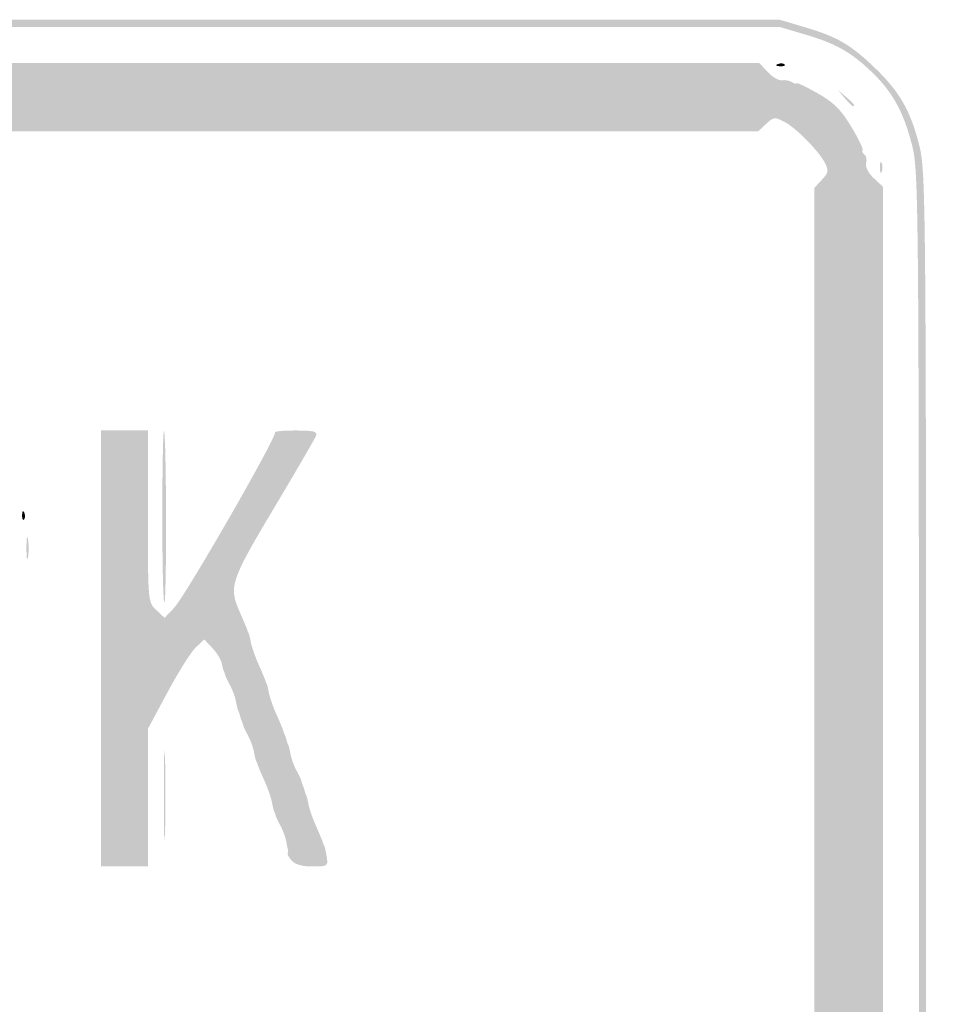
# Model space of a CAD drawing. Header units: inches. Extents: x -0.5 to 0.5, y -0.25 to 0.25.
# Tile 11 of 11: x 0.27 to 0.5, y 0 to 0.25. Entities that reach past the tile are written whole.
import ezdxf

# ---------------------------------------------------------------- set-up
doc = ezdxf.new("R2010")
doc.units = ezdxf.units.IN
doc.header["$MEASUREMENT"] = 0

msp = doc.modelspace()

# ---------------------------------------------------------------- hatches: boundary and pattern name
h = msp.add_hatch(color=7)
edge = h.paths.add_edge_path()
edge.add_spline(control_points=[(-0.46522, -0.24908), (-0.47266, -0.2476), (-0.48297, -0.24249), (-0.48681, -0.23839), (-0.49057, -0.23437), (-0.49569, -0.22686), (-0.49702, -0.22339), (-0.49989, -0.21596), (-0.5, -0.2079), (-0.5, 0.00094), (-0.5, 0.2072), (-0.49996, 0.21178), (-0.4982, 0.21866), (-0.49593, 0.22754), (-0.4931, 0.23237), (-0.48643, 0.23873), (-0.48005, 0.24482), (-0.47723, 0.24635), (-0.46815, 0.24868), (-0.46129, 0.25043), (-0.45375, 0.25046), (0.00074, 0.25046)], knot_values=[0, 0, 0, 0, 1, 1, 1, 2, 2, 2, 3, 3, 3, 4, 4, 4, 5, 5, 5, 6, 6, 6, 7, 7, 7, 7], degree=3, periodic=0)
edge.add_line((0.00074, 0.25046), (0.46265, 0.25046))
edge.add_line((0.46265, 0.25046), (0.46917, 0.24853))
edge.add_spline(control_points=[(0.46917, 0.24853), (0.4773, 0.24613), (0.48082, 0.24409), (0.48697, 0.23816), (0.49323, 0.23214), (0.49598, 0.22736), (0.4982, 0.21866), (0.49996, 0.21178), (0.5, 0.2072), (0.5, 0.00108), (0.5, -0.14844), (0.49971, -0.21123), (0.49899, -0.21552), (0.497, -0.22734), (0.4885, -0.23878), (0.47725, -0.24478), (0.46574, -0.25092), (0.50412, -0.25047), (-0.00077, -0.25037), (-0.37541, -0.2503), (-0.46028, -0.25007), (-0.46522, -0.24908)], knot_values=[0, 0, 0, 0, 1, 1, 1, 2, 2, 2, 3, 3, 3, 4, 4, 4, 5, 5, 5, 6, 6, 6, 7, 7, 7, 7], degree=3, periodic=0)
edge = h.paths.add_edge_path(flags=0)
edge.add_spline(control_points=[(0.46463, -0.24729), (0.47266, -0.24575), (0.48109, -0.24159), (0.48619, -0.23664), (0.49125, -0.23173), (0.49595, -0.22268), (0.49715, -0.21552), (0.49787, -0.21123), (0.49817, -0.14844), (0.49817, 0.00108), (0.49817, 0.2072), (0.49813, 0.21178), (0.49637, 0.21866), (0.49422, 0.22705), (0.49138, 0.23217), (0.48605, 0.23724), (0.48079, 0.24226), (0.47697, 0.2444), (0.46917, 0.2467)], knot_values=[0, 0, 0, 0, 1, 1, 1, 2, 2, 2, 3, 3, 3, 4, 4, 4, 5, 5, 5, 6, 6, 6, 6], degree=3, periodic=0)
edge.add_line((0.46917, 0.2467), (0.46265, 0.24862))
edge.add_line((0.46265, 0.24862), (0.00074, 0.24862))
edge.add_spline(control_points=[(0.00074, 0.24862), (-0.45375, 0.24862), (-0.46129, 0.2486), (-0.46815, 0.24684), (-0.47691, 0.2446), (-0.47991, 0.24304), (-0.48544, 0.23788), (-0.4912, 0.23248), (-0.49416, 0.22728), (-0.49637, 0.21866), (-0.49813, 0.21178), (-0.49817, 0.2072), (-0.49817, 0.00094), (-0.49817, -0.2079), (-0.49806, -0.21596), (-0.49519, -0.22339), (-0.49403, -0.2264), (-0.48897, -0.23406), (-0.48589, -0.23748), (-0.48296, -0.24073), (-0.47204, -0.24589), (-0.46522, -0.24725), (-0.46028, -0.24823), (-0.37541, -0.24847), (-0.00077, -0.24854), (0.39723, -0.24861), (0.45856, -0.24845), (0.46463, -0.24729)], knot_values=[0, 0, 0, 0, 1, 1, 1, 2, 2, 2, 3, 3, 3, 4, 4, 4, 5, 5, 5, 6, 6, 6, 7, 7, 7, 8, 8, 8, 9, 9, 9, 9], degree=3, periodic=0)
h = msp.add_hatch(color=7)
edge = h.paths.add_edge_path()
edge.add_spline(control_points=[(-0.46518, -0.23445), (-0.46566, -0.23397), (-0.46606, -0.23392), (-0.46606, -0.23433), (-0.46606, -0.23475), (-0.46667, -0.23457), (-0.46743, -0.23394), (-0.46819, -0.23332), (-0.46881, -0.23308), (-0.46881, -0.23342), (-0.46881, -0.23376), (-0.4706, -0.2328), (-0.4728, -0.23129), (-0.4758, -0.22922), (-0.47706, -0.2288), (-0.47785, -0.22959), (-0.47864, -0.23038), (-0.47917, -0.23037), (-0.48, -0.22954), (-0.48081, -0.22873), (-0.48083, -0.22817), (-0.48008, -0.22742), (-0.47934, -0.22668), (-0.47977, -0.2252), (-0.48171, -0.22192), (-0.48317, -0.21945), (-0.48411, -0.21743), (-0.48381, -0.21743), (-0.48351, -0.21743), (-0.48371, -0.21689), (-0.48425, -0.21624), (-0.4848, -0.21558), (-0.48503, -0.21423), (-0.48477, -0.21323), (-0.48446, -0.21206), (-0.48512, -0.21066), (-0.48664, -0.20922)], knot_values=[0, 0, 0, 0, 1, 1, 1, 2, 2, 2, 3, 3, 3, 4, 4, 4, 5, 5, 5, 6, 6, 6, 7, 7, 7, 8, 8, 8, 9, 9, 9, 10, 10, 10, 11, 11, 11, 12, 12, 12, 12], degree=3, periodic=0)
edge.add_line((-0.48664, -0.20922), (-0.48899, -0.20702))
edge.add_line((-0.48899, -0.20702), (-0.48899, 0.00046))
edge.add_line((-0.48899, 0.00046), (-0.48899, 0.20794))
edge.add_line((-0.48899, 0.20794), (-0.48664, 0.21014))
edge.add_spline(control_points=[(-0.48664, 0.21014), (-0.48535, 0.21135), (-0.48447, 0.21298), (-0.48467, 0.21376), (-0.48487, 0.21454), (-0.48354, 0.21806), (-0.48171, 0.22158), (-0.47884, 0.22708), (-0.4776, 0.22845), (-0.4729, 0.23131), (-0.46989, 0.23314), (-0.46715, 0.23448), (-0.46681, 0.23428), (-0.46646, 0.23408), (-0.46595, 0.2343), (-0.46566, 0.23476), (-0.46537, 0.23523), (-0.4644, 0.23542), (-0.46351, 0.23518), (-0.46255, 0.23493), (-0.46099, 0.23571), (-0.45968, 0.2371)], knot_values=[0, 0, 0, 0, 1, 1, 1, 2, 2, 2, 3, 3, 3, 4, 4, 4, 5, 5, 5, 6, 6, 6, 7, 7, 7, 7], degree=3, periodic=0)
edge.add_line((-0.45968, 0.2371), (-0.45748, 0.23945))
edge.add_line((-0.45748, 0.23945), (0, 0.23945))
edge.add_line((0, 0.23945), (0.45748, 0.23945))
edge.add_line((0.45748, 0.23945), (0.45966, 0.23713))
edge.add_spline(control_points=[(0.45966, 0.23713), (0.46086, 0.23585), (0.46248, 0.23491), (0.46326, 0.23504), (0.46404, 0.23517), (0.46519, 0.23495), (0.46583, 0.23456), (0.46646, 0.23416), (0.46697, 0.23404), (0.46697, 0.23429), (0.46697, 0.23455), (0.46935, 0.23342), (0.47225, 0.23179), (0.47638, 0.22946), (0.47824, 0.22764), (0.48085, 0.22336), (0.48268, 0.22035), (0.48402, 0.21761), (0.48382, 0.21727), (0.48362, 0.21692), (0.48384, 0.21641), (0.4843, 0.21612), (0.48477, 0.21583), (0.48496, 0.21486), (0.48472, 0.21397), (0.48447, 0.21301), (0.48525, 0.21145), (0.48664, 0.21014)], knot_values=[0, 0, 0, 0, 1, 1, 1, 2, 2, 2, 3, 3, 3, 4, 4, 4, 5, 5, 5, 6, 6, 6, 7, 7, 7, 8, 8, 8, 9, 9, 9, 9], degree=3, periodic=0)
edge.add_line((0.48664, 0.21014), (0.48899, 0.20794))
edge.add_line((0.48899, 0.20794), (0.48899, 0.00046))
edge.add_line((0.48899, 0.00046), (0.48899, -0.20702))
edge.add_line((0.48899, -0.20702), (0.48664, -0.20922))
edge.add_spline(control_points=[(0.48664, -0.20922), (0.48525, -0.21053), (0.48447, -0.21209), (0.48472, -0.21305), (0.48496, -0.21395), (0.48476, -0.21492), (0.48429, -0.21521), (0.48382, -0.2155), (0.48353, -0.21622), (0.48365, -0.21681), (0.4839, -0.21813), (0.48022, -0.22533), (0.47887, -0.22617), (0.47819, -0.22658), (0.47823, -0.22717), (0.47899, -0.22809), (0.48032, -0.22969), (0.47928, -0.23103), (0.47783, -0.22957), (0.47706, -0.2288), (0.47577, -0.22924), (0.4728, -0.23129), (0.4706, -0.2328), (0.46881, -0.23376), (0.46881, -0.23342), (0.46881, -0.23308), (0.46829, -0.23323), (0.46766, -0.23375), (0.46668, -0.23457), (0.46597, -0.23486), (0.46491, -0.23486), (0.46478, -0.23486), (0.25566, -0.23497), (0.00018, -0.23509), (-0.29228, -0.23524), (-0.46463, -0.235), (-0.46518, -0.23445)], knot_values=[0, 0, 0, 0, 1, 1, 1, 2, 2, 2, 3, 3, 3, 4, 4, 4, 5, 5, 5, 6, 6, 6, 7, 7, 7, 8, 8, 8, 9, 9, 9, 10, 10, 10, 11, 11, 11, 12, 12, 12, 12], degree=3, periodic=0)
edge = h.paths.add_edge_path(flags=0)
edge.add_spline(control_points=[(-0.45826, -0.22385), (-0.4566, -0.22202), (-0.45543, -0.22202), (-0.00015, -0.22202)], knot_values=[0, 0, 0, 0, 1, 1, 1, 1], degree=3, periodic=0)
edge.add_line((-0.00015, -0.22202), (0.4563, -0.22202))
edge.add_line((0.4563, -0.22202), (0.4584, -0.22399))
edge.add_spline(control_points=[(0.4584, -0.22399), (0.46002, -0.22551), (0.46078, -0.22572), (0.46175, -0.22491), (0.46245, -0.22434), (0.46322, -0.22408), (0.46347, -0.22433), (0.46425, -0.22511), (0.47244, -0.2174), (0.47396, -0.21448), (0.47528, -0.21191), (0.47525, -0.21161), (0.47347, -0.20971)], knot_values=[0, 0, 0, 0, 1, 1, 1, 2, 2, 2, 3, 3, 3, 4, 4, 4, 4], degree=3, periodic=0)
edge.add_line((0.47347, -0.20971), (0.47156, -0.20768))
edge.add_line((0.47156, -0.20768), (0.47156, 0))
edge.add_line((0.47156, 0), (0.47156, 0.20768))
edge.add_line((0.47156, 0.20768), (0.47347, 0.20972))
edge.add_spline(control_points=[(0.47347, 0.20972), (0.47511, 0.21145), (0.47522, 0.21207), (0.47428, 0.2139), (0.47268, 0.21703), (0.46693, 0.22287), (0.4639, 0.22446), (0.46147, 0.22573), (0.46113, 0.22569), (0.45925, 0.22393)], knot_values=[0, 0, 0, 0, 1, 1, 1, 2, 2, 2, 3, 3, 3, 3], degree=3, periodic=0)
edge.add_line((0.45925, 0.22393), (0.45722, 0.22202))
edge.add_line((0.45722, 0.22202), (0, 0.22202))
edge.add_line((0, 0.22202), (-0.45722, 0.22202))
edge.add_line((-0.45722, 0.22202), (-0.45925, 0.22393))
edge.add_spline(control_points=[(-0.45925, 0.22393), (-0.46113, 0.22569), (-0.46147, 0.22573), (-0.4639, 0.22446), (-0.46693, 0.22287), (-0.47268, 0.21703), (-0.47428, 0.2139), (-0.47522, 0.21207), (-0.47511, 0.21145), (-0.47347, 0.20972)], knot_values=[0, 0, 0, 0, 1, 1, 1, 2, 2, 2, 3, 3, 3, 3], degree=3, periodic=0)
edge.add_line((-0.47347, 0.20972), (-0.47156, 0.20768))
edge.add_line((-0.47156, 0.20768), (-0.47156, 0))
edge.add_line((-0.47156, 0), (-0.47156, -0.20768))
edge.add_line((-0.47156, -0.20768), (-0.47347, -0.20971))
edge.add_spline(control_points=[(-0.47347, -0.20971), (-0.47525, -0.21161), (-0.47528, -0.21191), (-0.47396, -0.21448), (-0.47231, -0.21766), (-0.46435, -0.22496), (-0.46325, -0.22428), (-0.46285, -0.22403), (-0.46225, -0.22424), (-0.46194, -0.22476), (-0.46108, -0.22614), (-0.46011, -0.2259), (-0.45826, -0.22385)], knot_values=[0, 0, 0, 0, 1, 1, 1, 2, 2, 2, 3, 3, 3, 4, 4, 4, 4], degree=3, periodic=0)
h = msp.add_hatch(color=7)
edge = h.paths.add_edge_path()
edge.add_spline(control_points=[(0.46221, 0.23916), (0.46288, 0.23942), (0.46367, 0.23939), (0.46397, 0.23909), (0.46428, 0.23878), (0.46373, 0.23856), (0.46277, 0.2386), (0.4617, 0.23865), (0.46148, 0.23887), (0.46221, 0.23916)], knot_values=[0, 0, 0, 0, 1, 1, 1, 2, 2, 2, 3, 3, 3, 3], degree=3, periodic=0)
h = msp.add_hatch(color=7)
edge = h.paths.add_edge_path()
edge.add_line((0.47927, 0.2305), (0.47752, 0.23257))
edge.add_line((0.47752, 0.23257), (0.47959, 0.23082))
edge.add_spline(control_points=[(0.47959, 0.23082), (0.48153, 0.22918), (0.48207, 0.22844), (0.48133, 0.22844), (0.48116, 0.22844), (0.48023, 0.22937), (0.47927, 0.2305)], knot_values=[0, 0, 0, 0, 1, 1, 1, 2, 2, 2, 2], degree=3, periodic=0)
h = msp.add_hatch(color=7)
edge = h.paths.add_edge_path()
edge.add_spline(control_points=[(0.48822, 0.21284), (0.48822, 0.21411), (0.48843, 0.21462), (0.48868, 0.21399), (0.48894, 0.21336), (0.48894, 0.21233), (0.48868, 0.2117), (0.48843, 0.21107), (0.48822, 0.21158), (0.48822, 0.21284)], knot_values=[0, 0, 0, 0, 1, 1, 1, 2, 2, 2, 3, 3, 3, 3], degree=3, periodic=0)
h = msp.add_hatch(color=7)
edge = h.paths.add_edge_path()
edge.add_line((0.28991, 0.09037), (0.28991, 0.14587))
edge.add_line((0.28991, 0.14587), (0.29587, 0.14587))
edge.add_line((0.29587, 0.14587), (0.30183, 0.14587))
edge.add_line((0.30183, 0.14587), (0.30183, 0.12401))
edge.add_spline(control_points=[(0.30183, 0.12401), (0.30183, 0.10235), (0.30185, 0.10214), (0.30396, 0.10016)], knot_values=[0, 0, 0, 0, 1, 1, 1, 1], degree=3, periodic=0)
edge.add_line((0.30396, 0.10016), (0.30608, 0.09817))
edge.add_line((0.30608, 0.09817), (0.30848, 0.10069))
edge.add_spline(control_points=[(0.30848, 0.10069), (0.3114, 0.10375), (0.33489, 0.14462), (0.33416, 0.14535), (0.33387, 0.14564), (0.33623, 0.14587), (0.33939, 0.14587), (0.34412, 0.14587), (0.34506, 0.14563), (0.34463, 0.1445), (0.34434, 0.14375), (0.33948, 0.13539), (0.33383, 0.12593), (0.32281, 0.10746), (0.32236, 0.10607), (0.32526, 0.09954), (0.32616, 0.09752), (0.32699, 0.09556), (0.3271, 0.09518), (0.3272, 0.09481), (0.32738, 0.09439), (0.32748, 0.09427), (0.32758, 0.09414), (0.32783, 0.0931), (0.32805, 0.09195), (0.32826, 0.0908), (0.32912, 0.08832), (0.32996, 0.08644), (0.3308, 0.08456), (0.33157, 0.08272), (0.33168, 0.08234), (0.33179, 0.08196), (0.33196, 0.08155), (0.33206, 0.08142), (0.33216, 0.0813), (0.33242, 0.08025), (0.33263, 0.0791), (0.33285, 0.07795), (0.33371, 0.07548), (0.33455, 0.0736), (0.33539, 0.07172), (0.33616, 0.06987), (0.33627, 0.0695), (0.33638, 0.06912), (0.33657, 0.0686), (0.3367, 0.06835), (0.33682, 0.0681), (0.33703, 0.06748), (0.33716, 0.06697), (0.33728, 0.06647), (0.33747, 0.06595), (0.33757, 0.06583), (0.33767, 0.0657), (0.33793, 0.06464), (0.33815, 0.06346), (0.33836, 0.06229), (0.33904, 0.06043), (0.33965, 0.05933), (0.34026, 0.05824), (0.34083, 0.05703), (0.34091, 0.05665), (0.34099, 0.05627), (0.34116, 0.05576), (0.34128, 0.0555), (0.34141, 0.05525), (0.34162, 0.05463), (0.34174, 0.05413), (0.34187, 0.05362), (0.34205, 0.05311), (0.34216, 0.05298), (0.34226, 0.05286), (0.34251, 0.05181), (0.34273, 0.05066), (0.34294, 0.04951), (0.3438, 0.04704), (0.34464, 0.04516), (0.34548, 0.04328), (0.34625, 0.04143), (0.34636, 0.04106), (0.34647, 0.04068), (0.34665, 0.04026), (0.34675, 0.04014), (0.34685, 0.04001), (0.34713, 0.03877), (0.34735, 0.03739), (0.34775, 0.03495), (0.34763, 0.03486), (0.34372, 0.03486), (0.34108, 0.03486), (0.33924, 0.03539), (0.33842, 0.03638), (0.33772, 0.03721), (0.33726, 0.03804), (0.33739, 0.03821), (0.33751, 0.03839), (0.33758, 0.03864), (0.33755, 0.03876), (0.33751, 0.03889), (0.3373, 0.03995), (0.33708, 0.04112), (0.33687, 0.0423), (0.33619, 0.04416), (0.33558, 0.04525), (0.33497, 0.04635), (0.3344, 0.04756), (0.33432, 0.04794), (0.33424, 0.04831), (0.33409, 0.04873), (0.33399, 0.04885), (0.33389, 0.04898), (0.33363, 0.05002), (0.33342, 0.05117), (0.33321, 0.05232), (0.33235, 0.0548), (0.33151, 0.05668), (0.33067, 0.05855), (0.32989, 0.0604), (0.32978, 0.06078), (0.32968, 0.06116), (0.3295, 0.06157), (0.3294, 0.0617), (0.3293, 0.06182), (0.32904, 0.06289), (0.32883, 0.06406), (0.32861, 0.06523), (0.32793, 0.06709), (0.32732, 0.06819), (0.32671, 0.06929), (0.32615, 0.07049), (0.32606, 0.07087), (0.32598, 0.07125), (0.32581, 0.07177), (0.32569, 0.07202), (0.32556, 0.07227), (0.32536, 0.07289), (0.32523, 0.07339), (0.3251, 0.0739), (0.32492, 0.07442), (0.32482, 0.07454), (0.32472, 0.07467), (0.32446, 0.07573), (0.32424, 0.0769), (0.32402, 0.07808), (0.32334, 0.07994), (0.32273, 0.08103), (0.32212, 0.08213), (0.32156, 0.08334), (0.32148, 0.08372), (0.3214, 0.08409), (0.32125, 0.08451), (0.32115, 0.08463), (0.32104, 0.08476), (0.32082, 0.08563), (0.32064, 0.08657), (0.32046, 0.0875), (0.31939, 0.08926), (0.31825, 0.09047)], knot_values=[0, 0, 0, 0, 1, 1, 1, 2, 2, 2, 3, 3, 3, 4, 4, 4, 5, 5, 5, 6, 6, 6, 7, 7, 7, 8, 8, 8, 9, 9, 9, 10, 10, 10, 11, 11, 11, 12, 12, 12, 13, 13, 13, 14, 14, 14, 15, 15, 15, 16, 16, 16, 17, 17, 17, 18, 18, 18, 19, 19, 19, 20, 20, 20, 21, 21, 21, 22, 22, 22, 23, 23, 23, 24, 24, 24, 25, 25, 25, 26, 26, 26, 27, 27, 27, 28, 28, 28, 29, 29, 29, 30, 30, 30, 31, 31, 31, 32, 32, 32, 33, 33, 33, 34, 34, 34, 35, 35, 35, 36, 36, 36, 37, 37, 37, 38, 38, 38, 39, 39, 39, 40, 40, 40, 41, 41, 41, 42, 42, 42, 43, 43, 43, 44, 44, 44, 45, 45, 45, 46, 46, 46, 47, 47, 47, 48, 48, 48, 49, 49, 49, 50, 50, 50, 51, 51, 51, 52, 52, 52, 52], degree=3, periodic=0)
edge.add_line((0.31825, 0.09047), (0.31618, 0.09267))
edge.add_line((0.31618, 0.09267), (0.31403, 0.09064))
edge.add_spline(control_points=[(0.31403, 0.09064), (0.31284, 0.08953), (0.30961, 0.08441), (0.30685, 0.07926)], knot_values=[0, 0, 0, 0, 1, 1, 1, 1], degree=3, periodic=0)
edge.add_line((0.30685, 0.07926), (0.30183, 0.06991))
edge.add_line((0.30183, 0.06991), (0.30183, 0.05239))
edge.add_line((0.30183, 0.05239), (0.30183, 0.03486))
edge.add_line((0.30183, 0.03486), (0.29587, 0.03486))
edge.add_line((0.29587, 0.03486), (0.28991, 0.03486))
edge.add_line((0.28991, 0.03486), (0.28991, 0.09037))
h = msp.add_hatch(color=7)
edge = h.paths.add_edge_path()
edge.add_spline(control_points=[(0.3055, 0.12385), (0.3055, 0.13613), (0.3057, 0.14599), (0.30593, 0.14575), (0.30655, 0.14513), (0.30665, 0.10267), (0.30603, 0.10205), (0.30574, 0.10176), (0.3055, 0.11157), (0.3055, 0.12385)], knot_values=[0, 0, 0, 0, 1, 1, 1, 2, 2, 2, 3, 3, 3, 3], degree=3, periodic=0)
h = msp.add_hatch(color=7)
edge = h.paths.add_edge_path()
edge.add_spline(control_points=[(0.2698, 0.12439), (0.26984, 0.12546), (0.27006, 0.12567), (0.27035, 0.12494), (0.27062, 0.12428), (0.27058, 0.12349), (0.27028, 0.12318), (0.26997, 0.12288), (0.26976, 0.12342), (0.2698, 0.12439)], knot_values=[0, 0, 0, 0, 1, 1, 1, 2, 2, 2, 3, 3, 3, 3], degree=3, periodic=0)
h = msp.add_hatch(color=7)
edge = h.paths.add_edge_path()
edge.add_spline(control_points=[(0.2709, 0.11606), (0.27091, 0.11858), (0.27109, 0.1195), (0.2713, 0.11811), (0.27151, 0.11671), (0.27151, 0.11465), (0.27129, 0.11352), (0.27107, 0.11239), (0.2709, 0.11353), (0.2709, 0.11606)], knot_values=[0, 0, 0, 0, 1, 1, 1, 2, 2, 2, 3, 3, 3, 3], degree=3, periodic=0)
h = msp.add_hatch(color=7)
edge = h.paths.add_edge_path()
edge.add_spline(control_points=[(0.30589, 0.05275), (0.30589, 0.06284), (0.30602, 0.0671), (0.30619, 0.0622), (0.30635, 0.05731), (0.30635, 0.04906), (0.30619, 0.04386), (0.30603, 0.03866), (0.30589, 0.04266), (0.30589, 0.05275)], knot_values=[0, 0, 0, 0, 1, 1, 1, 2, 2, 2, 3, 3, 3, 3], degree=3, periodic=0)

doc.saveas('drawing.dxf')
